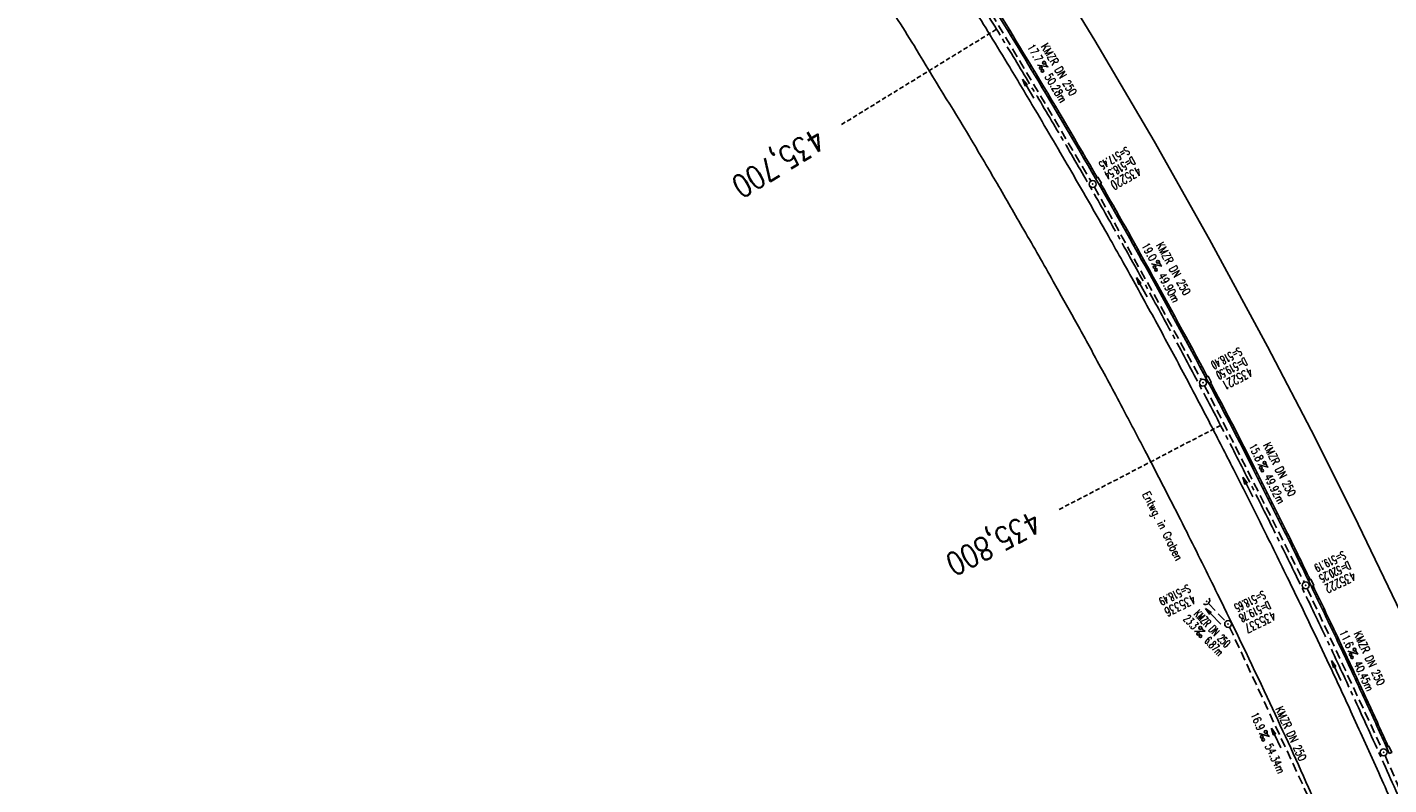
# Model space of a CAD drawing. Extents: x 454519 to 459636, y 422856 to 428936.
# Tile 31 of 82: x 457827 to 458126, y 424513 to 424680. Entities that reach past the tile are written whole.
import ezdxf
from ezdxf.enums import TextEntityAlignment as Align

# ---------------------------------------------------------------- set-up
doc = ezdxf.new("R2010")
doc.units = 0
doc.header["$LTSCALE"] = 2
doc.header["$MEASUREMENT"] = 0
for name, pattern in [('ACHSE', [5.5, 4, -0.5, 0.5, -0.5]), ('AUSGEZOGEN', [0]), ('GESTRICH-X2', [1.5, 1, -0.5]), ('GESTRICHELT', [0.75, 0.5, -0.25])]:
    doc.linetypes.add(name, pattern=pattern)
doc.layers.get('0').update_dxf_attribs({"linetype": 'CONTINUOUS'})
for name, color, linetype in [('ACHSETOP', 1, 'ACHSE'), ('FBR', 8, 'CONTINUOUS'), ('HEKTOM', 1, 'GESTRICHELT'), ('KANAL', 7, 'GESTRICH-X2'), ('PFEIL', 7, 'CONTINUOUS'), ('RINNE', 8, 'CONTINUOUS'), ('SCHACHTNR', 6, 'CONTINUOUS'), ('SCHRIFT', 7, 'AUSGEZOGEN'), ('SCHSYMBOL', 7, 'CONTINUOUS'), ('TEXTO', 4, 'CONTINUOUS'), ('TEXTU', 4, 'CONTINUOUS')]:
    doc.layers.add(name, color=color, linetype=linetype)
doc.styles.add('ROMANS', font='romans.shx', dxfattribs={"width": 0.8})

# ---------------------------------------------------------------- blocks, each defined once
blk = doc.blocks.new('PROM')
blk.add_line((1.57, 1.82), (0.02, 0.02))
for centre, radius in [((0.32, 1.51), 0.317), ((0.94, 0.29), 0.283), ((1.64, 0.29), 0.283)]:
    blk.add_circle(centre, radius)
blk.add_arc((0.99, 2.68), 1.03, 239.1414, 303.3549)
blk = doc.blocks.new('PFEIL2')
at = {"color": 0}
for p, q in [((0.88, 0), (-2.4, -0.01)), ((0.88, -0.27), (0.88, 0.28)), ((0.88, 0.28), (2.43, 0.01)), ((0.91, 0.27), (0.88, 0.26)), ((0.97, 0.26), (0.88, 0.25)), ((1.02, 0.25), (0.88, 0.23)), ((1.07, 0.24), (0.88, 0.21)), ((1.13, 0.23), (0.88, 0.19)), ((1.18, 0.22), (0.88, 0.17)), ((1.24, 0.21), (0.88, 0.15)), ((1.29, 0.21), (0.88, 0.14)), ((1.34, 0.2), (0.88, 0.12)), ((1.4, 0.19), (0.88, 0.1)), ((1.45, 0.18), (0.88, 0.08)), ((1.51, 0.17), (0.88, 0.06)), ((1.56, 0.16), (0.88, 0.04)), ((1.61, 0.15), (0.88, 0.02)), ((1.67, 0.14), (0.88, 0.01)), ((1.72, 0.13), (0.88, -0.01)), ((1.78, 0.12), (0.88, -0.03)), ((1.83, 0.11), (0.88, -0.05)), ((1.88, 0.1), (0.88, -0.07)), ((1.94, 0.09), (0.88, -0.09)), ((2.05, 0.08), (0.88, -0.12)), ((1.99, 0.08), (0.88, -0.11)), ((2.1, 0.07), (0.88, -0.14)), ((2.15, 0.06), (0.88, -0.16)), ((2.21, 0.05), (0.88, -0.18)), ((2.26, 0.04), (0.88, -0.2)), ((2.32, 0.03), (0.88, -0.22)), ((2.37, 0.02), (0.88, -0.23)), ((2.42, 0.01), (0.88, -0.25)), ((2.43, 0.01), (0.88, -0.27))]:
    blk.add_line(p, q, dxfattribs=at)
blk = doc.blocks.new('42')
at = {"color": 0}
blk.add_arc((-0.02, -0.31), 0.91, 12.5363, 167.4637, dxfattribs=at)
blk.add_point((0, 0), dxfattribs=at)
blk = doc.blocks.new('GST')
at = {"color": 0}
blk.add_circle((0, 0), 0.75, dxfattribs=at)
blk.add_point((0, 0), dxfattribs=at)
blk = doc.blocks.new('10')
blk.add_blockref('GST', (0, 0))

msp = doc.modelspace()

# ---------------------------------------------------------------- linework, layer by layer
at = {"layer": 'ACHSETOP'}
for points in [[(458142.07, 424478.93, -0.000001), (458146.87, 424467.39, 0.000017), (458151.67, 424455.85, 0.000009), (458156.47, 424444.3, -0.000011), (458161.27, 424432.76, -0.000008), (458166.07, 424421.22, 0.000009), (458170.87, 424409.68, 0.000009)], [(458190.07, 424363.51, 0.000003), (458193.38, 424355.55, 0.000002), (458197.9, 424344.68, 0.000394)], [(458033.63, 424689.88, -0.002235), (458040.2, 424679.28, -0.002237), (458046.69, 424668.61, -0.002231), (458053.09, 424657.86, -0.002225), (458059.4, 424647.06, -0.002229), (458065.6, 424636.21, -0.002232), (458071.7, 424625.31, -0.002231), (458077.71, 424614.35, -0.00223), (458083.63, 424603.33, -0.00223), (458089.44, 424592.27, -0.002229), (458095.15, 424581.15, -0.002227), (458100.77, 424569.98, -0.002232), (458106.29, 424558.75, -0.002236), (458111.7, 424547.5, -0.002233), (458117.16, 424535.86, -0.002363), (458122.22, 424524.82, -0.002089), (458128.29, 424511.28, -0.003053)], [(458139.84, 424484.27, -0.000002), (458141.8, 424479.56, -0.000016)], [(458581.72, 423779.26, 0.000001), (458590.82, 423768.34)]]:
    msp.add_lwpolyline(points, format="xyb", dxfattribs=at)
at = {"layer": 'FBR', "flags": 128}
for points in [[(457176.51, 425850.98, -0.000001), (457160.29, 425867.39, -0.000176)], [(458141.72, 424475.08, -0.000002), (458149.18, 424457.16, -0.000619)], [(458010.47, 424693.81, -0.002607), (458018.6, 424681.23, -0.005219), (458022.56, 424674.89, -0.000102), (458034.31, 424655.6, -0.002914), (458034.72, 424654.92, -0.001777), (458040.32, 424645.41, -0.001663), (458046.23, 424635.2, -0.001658), (458052.68, 424623.88, -0.002265), (458057.34, 424615.57, -0.002471), (458061.97, 424607.11, -0.001914), (458067.86, 424596.14, -0.001786), (458072.81, 424586.74, -0.001606), (458078.24, 424576.26, -0.002743), (458081.99, 424568.88, -0.001491), (458088.76, 424555.25, -0.004543), (458099.68, 424532.57, -0.005245), (458108.75, 424512.76, -0.001387), (458114.72, 424499.24, -0.003142)], [(458034.98, 424684.2, -0.001503), (458038.79, 424678.02, -0.001319), (458043.09, 424670.95, -0.002677), (458048.68, 424661.61, -0.001834), (458056.72, 424647.89, -0.00226), (458063.61, 424635.91, -0.002432), (458069.9, 424624.72, -0.00252), (458075.84, 424613.92, -0.00256), (458081.58, 424603.23, -0.00206), (458087.16, 424592.59, -0.002224), (458092.24, 424582.69, -0.001988), (458098.12, 424571.01, -0.001931), (458104.08, 424558.93, -0.001668), (458109.14, 424548.49, -0.001992), (458113.31, 424539.71, -0.002541), (458118.38, 424528.8, -0.002173), (458124.18, 424515.99, -0.001577), (458129.72, 424503.52, -0.003444)]]:
    msp.add_lwpolyline(points, format="xyb", dxfattribs=at)
at = {"layer": 'FBR'}
for points in [[(457830.44, 424948.93, 0.000001), (457838.48, 424939.43, 0.000001), (457846.15, 424930.39, 0.000007), (457852.93, 424922.37, -0.000013), (457859.72, 424914.36, -0.000204), (457864.42, 424908.81, -0.000078), (457876.71, 424894.28, -0.00005), (457883.1, 424886.72, 0.000011), (457889.49, 424879.15, 0.000085), (457893.96, 424873.87, 0.000023), (457910.48, 424854.32, 0.001581), (457917.26, 424846.37, -0.001192), (457926.25, 424835.82, -0.004247), (457933.8, 424826.77, -0.003563), (457942.62, 424815.85, -0.003648), (457943.43, 424814.82, -0.000181), (457959.51, 424793.99, -0.004374), (457963, 424789.39, -0.001872), (457971.01, 424778.53)], [(457830.44, 424948.93, 0.000001), (457838.48, 424939.43, 0.000001), (457846.15, 424930.39, 0.000007), (457852.93, 424922.37, -0.000013), (457859.72, 424914.36, -0.000204), (457864.42, 424908.81, -0.000078), (457876.71, 424894.28, -0.00005), (457883.1, 424886.72, 0.000011), (457889.49, 424879.15, 0.000085), (457893.96, 424873.87, 0.000023), (457910.48, 424854.32, 0.001581), (457917.26, 424846.37, -0.001192), (457926.25, 424835.82, -0.004247), (457933.8, 424826.77, -0.003563), (457942.62, 424815.85, -0.003648), (457943.43, 424814.82, -0.000181), (457959.51, 424793.99, -0.004374), (457963, 424789.39, -0.001872), (457971.01, 424778.53)], [(457713.37, 425087.18, 0.000002), (457721.98, 425077.06, -0.000001), (457730.58, 425066.93, -0.000044)], [(457713.37, 425087.18, 0.000002), (457721.98, 425077.06, -0.000001), (457730.58, 425066.93, -0.000044)]]:
    msp.add_lwpolyline(points, format="xyb", dxfattribs=at)
at = {"layer": 'FBR', "flags": 128}
for points in [[(458119.67, 424570.57), (458110.2, 424589.55), (458099.75, 424609.63), (458087.03, 424633.09), (458074.85, 424654.69), (458061.81, 424676.83), (458048.53, 424698.54), (458035.27, 424719.3), (458021.62, 424739.98), (458007.46, 424760.53)], [(458244.9, 424284.9), (458236.28, 424303.03), (458226.17, 424324.32), (458218.62, 424340.9), (458211.77, 424356.67), (458207.05, 424367.76), (458202.05, 424379.76), (458196.66, 424392.73), (458189.83, 424409.09), (458184.86, 424421.09), (458179.5, 424433.85), (458174.22, 424446.59), (458168.29, 424460.78), (458163.25, 424472.91), (458158.05, 424485.35), (458152.96, 424497.42), (458148.48, 424508), (458143.63, 424519.13), (458138.63, 424530.34), (458133.94, 424540.58), (458129.02, 424551.13), (458119.67, 424570.57)]]:
    msp.add_lwpolyline(points, dxfattribs=at)
at = {"layer": 'HEKTOM'}
for p, q in [((458040.19, 424679.28), (458006.12, 424658.34)), ((458089.44, 424592.28), (458053.94, 424573.81))]:
    msp.add_line(p, q, dxfattribs=at)
at = {"layer": 'KANAL'}
for p, q in [((458036.06, 424687.88), (458060.97, 424645.94)), ((458061.72, 424644.62), (458085.19, 424602.31)), ((458085.91, 424601), (458107.81, 424557.81)), ((458108.47, 424556.47), (458124.94, 424521.16)), ((458086.84, 424553.09), (458090.56, 424549.22)), ((458091.41, 424548), (458113.66, 424500.06)), ((458125.56, 424519.81), (458138.97, 424489.16))]:
    msp.add_line(p, q, dxfattribs=at)
at = {"layer": 'RINNE'}
for p, q in [((458042.58, 424679.14), (458043.1, 424679.05)), ((458043.27, 424678.01), (458043.79, 424677.92)), ((458043.96, 424676.88), (458044.48, 424676.79)), ((458045.33, 424674.62), (458045.85, 424674.53)), ((458046.01, 424673.49), (458046.53, 424673.41)), ((458046.69, 424672.36), (458047.21, 424672.28)), ((458047.38, 424671.24), (458047.9, 424671.15)), ((458048.06, 424670.11), (458048.57, 424670.02)), ((458048.73, 424668.98), (458049.25, 424668.89)), ((458049.41, 424667.85), (458049.93, 424667.77)), ((458050.09, 424666.73), (458050.6, 424666.64)), ((458050.76, 424665.6), (458051.28, 424665.51)), ((458051.43, 424664.47), (458051.95, 424664.39)), ((458052.1, 424663.35), (458052.62, 424663.26)), ((458052.77, 424662.22), (458053.29, 424662.14)), ((458053.44, 424661.1), (458053.96, 424661.01)), ((458054.11, 424659.97), (458054.62, 424659.88)), ((458054.77, 424658.85), (458055.29, 424658.76)), ((458055.44, 424657.72), (458055.95, 424657.63)), ((458056.1, 424656.6), (458056.61, 424656.51)), ((458056.76, 424655.47), (458057.27, 424655.39)), ((458057.42, 424654.35), (458057.93, 424654.26)), ((458058.08, 424653.22), (458058.59, 424653.14)), ((458058.73, 424652.1), (458059.25, 424652.01)), ((458059.39, 424650.98), (458059.9, 424650.89)), ((458060.04, 424649.85), (458060.55, 424649.77)), ((458060.69, 424648.73), (458061.21, 424648.64)), ((458061.34, 424647.61), (458061.86, 424647.52)), ((458062.93, 424645.31), (458063.15, 424645.28)), ((458063.29, 424644.24), (458063.8, 424644.15)), ((458063.93, 424643.12), (458064.44, 424643.03)), ((458064.58, 424642), (458065.08, 424641.91)), ((458065.22, 424640.87), (458065.72, 424640.79)), ((458065.85, 424639.75), (458066.36, 424639.67)), ((458066.49, 424638.63), (458067, 424638.55)), ((458067.13, 424637.51), (458067.64, 424637.43)), ((458067.76, 424636.39), (458068.27, 424636.31)), ((458068.39, 424635.27), (458068.9, 424635.19)), ((458069.02, 424634.15), (458069.53, 424634.07)), ((458069.65, 424633.04), (458070.16, 424632.95)), ((458070.28, 424631.92), (458070.78, 424631.83)), ((458070.9, 424630.8), (458071.41, 424630.71)), ((458071.53, 424629.68), (458072.03, 424629.6)), ((458072.15, 424628.56), (458072.65, 424628.48)), ((458072.77, 424627.44), (458073.27, 424627.36)), ((458073.38, 424626.33), (458073.89, 424626.24)), ((458074, 424625.21), (458074.5, 424625.13)), ((458074.62, 424624.09), (458075.12, 424624.01)), ((458075.23, 424622.98), (458075.73, 424622.89)), ((458075.84, 424621.86), (458076.35, 424621.78)), ((458076.46, 424620.74), (458076.96, 424620.66)), ((458077.07, 424619.63), (458077.57, 424619.54)), ((458077.68, 424618.51), (458078.18, 424618.43)), ((458078.29, 424617.4), (458078.79, 424617.31)), ((458078.89, 424616.28), (458079.4, 424616.2)), ((458079.5, 424615.16), (458080, 424615.08)), ((458080.11, 424614.05), (458080.61, 424613.97)), ((458080.71, 424612.93), (458081.21, 424612.85)), ((458081.32, 424611.82), (458081.82, 424611.74)), ((458081.92, 424610.7), (458082.42, 424610.62)), ((458082.52, 424609.59), (458083.02, 424609.51)), ((458083.12, 424608.47), (458083.62, 424608.39)), ((458083.72, 424607.36), (458084.22, 424607.28)), ((458084.32, 424606.25), (458084.82, 424606.16)), ((458084.92, 424605.13), (458085.41, 424605.05)), ((458085.51, 424604.02), (458086.01, 424603.94)), ((458086.11, 424602.91), (458086.27, 424602.88)), ((458087.3, 424600.68), (458087.79, 424600.6)), ((458087.89, 424599.57), (458088.38, 424599.48)), ((458088.48, 424598.45), (458088.97, 424598.37)), ((458089.07, 424597.34), (458089.56, 424597.26)), ((458089.65, 424596.23), (458090.15, 424596.15)), ((458090.23, 424595.12), (458090.73, 424595.03)), ((458090.81, 424594.01), (458091.31, 424593.92)), ((458091.39, 424592.9), (458091.89, 424592.81)), ((458091.97, 424591.79), (458092.46, 424591.7)), ((458092.54, 424590.68), (458093.04, 424590.59)), ((458093.11, 424589.57), (458093.61, 424589.48)), ((458093.68, 424588.46), (458094.18, 424588.37)), ((458094.25, 424587.35), (458094.74, 424587.27)), ((458094.82, 424586.24), (458095.31, 424586.16)), ((458095.38, 424585.13), (458095.87, 424585.05)), ((458095.94, 424584.02), (458096.43, 424583.94)), ((458096.5, 424582.92), (458096.99, 424582.83)), ((458097.06, 424581.81), (458097.55, 424581.73)), ((458097.61, 424580.7), (458098.1, 424580.62)), ((458098.17, 424579.59), (458098.66, 424579.51)), ((458098.73, 424578.49), (458099.22, 424578.41)), ((458099.28, 424577.38), (458099.77, 424577.3)), ((458099.84, 424576.27), (458100.33, 424576.19)), ((458100.39, 424575.17), (458100.88, 424575.09)), ((458100.95, 424574.06), (458101.43, 424573.98)), ((458101.5, 424572.95), (458101.99, 424572.87)), ((458102.05, 424571.85), (458102.54, 424571.77)), ((458102.61, 424570.74), (458103.09, 424570.66)), ((458103.16, 424569.63), (458103.65, 424569.55)), ((458103.71, 424568.53), (458104.2, 424568.45)), ((458104.26, 424567.42), (458104.74, 424567.34)), ((458104.8, 424566.32), (458105.29, 424566.24)), ((458105.34, 424565.21), (458105.83, 424565.13)), ((458105.88, 424564.11), (458106.37, 424564.03)), ((458106.42, 424563.01), (458106.9, 424562.92)), ((458106.96, 424561.9), (458107.44, 424561.82)), ((458107.49, 424560.8), (458107.97, 424560.72)), ((458108.03, 424559.69), (458108.51, 424559.61)), ((458108.56, 424558.59), (458109.04, 424558.51)), ((458109.63, 424556.39), (458110.11, 424556.3)), ((458110.16, 424555.28), (458110.64, 424555.2)), ((458110.69, 424554.18), (458111.17, 424554.1)), ((458111.22, 424553.08), (458111.7, 424553)), ((458111.75, 424551.97), (458112.23, 424551.89)), ((458112.28, 424550.87), (458112.76, 424550.79)), ((458112.81, 424549.77), (458113.29, 424549.69)), ((458113.34, 424548.67), (458113.82, 424548.59)), ((458113.86, 424547.56), (458114.35, 424547.48)), ((458114.39, 424546.46), (458114.87, 424546.38)), ((458114.91, 424545.36), (458115.39, 424545.28)), ((458115.43, 424544.26), (458115.91, 424544.18)), ((458115.95, 424543.16), (458116.43, 424543.08)), ((458116.47, 424542.06), (458116.95, 424541.98)), ((458116.99, 424540.96), (458117.47, 424540.88)), ((458117.51, 424539.86), (458117.98, 424539.78)), ((458118.02, 424538.76), (458118.5, 424538.68)), ((458118.54, 424537.66), (458119.01, 424537.58)), ((458119.05, 424536.56), (458119.53, 424536.48)), ((458119.56, 424535.46), (458120.04, 424535.38)), ((458120.07, 424534.36), (458120.55, 424534.28)), ((458120.58, 424533.26), (458121.06, 424533.18)), ((458121.09, 424532.16), (458121.57, 424532.08)), ((458121.59, 424531.06), (458122.07, 424530.98)), ((458122.1, 424529.96), (458122.58, 424529.88)), ((458122.6, 424528.87), (458123.08, 424528.79)), ((458123.1, 424527.77), (458123.58, 424527.69)), ((458123.6, 424526.67), (458124.08, 424526.59)), ((458124.1, 424525.57), (458124.58, 424525.49)), ((458124.6, 424524.48), (458125.07, 424524.4)), ((458125.1, 424523.38), (458125.57, 424523.3)), ((458125.59, 424522.28), (458126.06, 424522.2))]:
    msp.add_line(p, q, dxfattribs=at)
for points in [[(458061.98, 424646.5, 0.004306), (458048.55, 424669.28, 0.00346), (458036.89, 424688.38, 0.005193)], [(458062.33, 424646.7, 0.004306), (458048.89, 424669.49, 0.00346), (458037.23, 424688.6, 0.005193)], [(458108.72, 424558.25, 0.000412), (458106.22, 424563.41, 0.002627), (458103.43, 424569.09, 0.00106), (458096.4, 424583.11, 0.005634), (458087.4, 424600.48, 0.003778), (458073.49, 424626.13, 0.004613), (458062.73, 424645.2, 0.00432)], [(458086.51, 424603.01, 0.003435), (458073.85, 424626.32, 0.004613), (458063.08, 424645.4, 0.00432)], [(458109.08, 424558.42, 0.000412), (458106.58, 424563.59, 0.002627), (458103.79, 424569.27, 0.00106), (458096.76, 424583.29, 0.005634), (458087.76, 424600.67, 0.000149), (458087.22, 424601.68, 0.004613)], [(458125.9, 424521.6, 0.000461), (458124.94, 424523.72, 0.002472), (458120.33, 424533.79, 0.00097), (458118.18, 424538.42, 0.000833), (458115.65, 424543.8, 0.001726), (458112.23, 424550.97, 0.000473), (458109.38, 424556.9, 0.002627)], [(458126.26, 424521.76, 0.000461), (458125.31, 424523.88, 0.002472), (458120.7, 424533.96, 0.00097), (458118.54, 424538.59, 0.000833), (458116.01, 424543.97, 0.001726), (458112.59, 424551.15, 0.000473), (458109.74, 424557.07, 0.002627)]]:
    msp.add_lwpolyline(points, format="xyb", dxfattribs=at)
at = {"layer": 'SCHSYMBOL'}
for points in [[(458062.73, 424645.2), (458061.98, 424646.5), (458062.49, 424646.8), (458063.24, 424645.49)], [(458086.86, 424601.49), (458086.15, 424602.82), (458086.67, 424603.09), (458087.38, 424601.77)], [(458109.38, 424556.9), (458108.72, 424558.25), (458109.25, 424558.5), (458109.9, 424557.15)], [(458126.51, 424520.22), (458125.9, 424521.6), (458126.43, 424521.83), (458127.04, 424520.46)]]:
    msp.add_lwpolyline(points, close=True, dxfattribs=at)

# ---------------------------------------------------------------- block references
at = {"layer": 'PFEIL'}
for p, rotation in [((458047.16, 424666.23), 120.7157), ((458072.13, 424622.61), 119.0281), ((458095.43, 424578.73), 116.8951), ((458087.79, 424550.35), 133.6554), ((458114.86, 424538.43), 115.0426), ((458101.63, 424523.61), 114.9352)]:
    msp.add_blockref('PFEIL2', p, dxfattribs=dict(at, rotation=rotation))
at = {"layer": 'SCHSYMBOL'}
for name, p, rotation in [('GST', (458061.34, 424645.29), 119.9113999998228), ('GST', (458085.56, 424601.66), 117.8719000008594), ('GST', (458108.14, 424557.14), 115.8316000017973), ('42', (458086.34, 424553.64), 225.7740739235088), ('10', (458091.08, 424548.67), 295.8238), ('GST', (458125.26, 424520.49), 114.1786000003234)]:
    msp.add_blockref(name, p, dxfattribs=dict(at, rotation=rotation))
at = {"layer": 'TEXTU'}
for p, rotation in [((458049.19, 424671.43), 300.7157000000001), ((458074.19, 424627.75), 299.0281), ((458097.59, 424583.67), 296.8951), ((458083.66, 424546.99), 313.6554), ((458117.35, 424542.69), 295.0425999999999), ((458097.85, 424524.61), 294.9352)]:
    msp.add_blockref('PROM', p, dxfattribs=dict(at, rotation=rotation))

# ---------------------------------------------------------------- texts
at = {"layer": 'HEKTOM', "style": 'ROMANS', "width": 0.8}
for s, rotation, p in [('435,700', 211.5478, (458000.53, 424657.88)), ('435,800', 207.4582, (458048.34, 424573.75))]:
    msp.add_text(s, height=5, rotation=rotation, dxfattribs=at).set_placement(p)
at = {"layer": 'SCHACHTNR', "style": 'ROMANS'}
for s, height, rotation, width, p in [('S=517.45', 1.8, 209.9114, 0.6, (458068.77, 424653.59)), ('D=518.54', 1.8, 209.9114, 0.6, (458070.02, 424651.4)), ('435220', 2, 209.9114, 0.7, (458071.27, 424649.24)), ('S=518.40', 1.8, 207.8719, 0.6, (458093.53, 424609.51)), ('D=519.50', 1.8, 207.8719, 0.6, (458094.69, 424607.29)), ('435221', 2, 207.8719, 0.7, (458095.87, 424605.1)), ('S=519.19', 1.8, 205.8316, 0.6, (458116.37, 424564.76)), ('D=520.25', 1.8, 205.8316, 0.6, (458117.46, 424562.51)), ('435222', 2, 205.8316, 0.7, (458118.55, 424560.26)), ('S=518.49', 1.8, 206.0951, 0.6, (458082.24, 424557.43)), ('435336', 2, 206.0951, 0.7, (458083.34, 424555.18)), ('S=518.65', 1.8, 205.8238, 0.6, (458098.79, 424556.04)), ('D=519.78', 1.8, 205.8238, 0.6, (458099.88, 424553.79)), ('435337', 2, 205.8238, 0.7, (458100.98, 424551.54))]:
    msp.add_text(s, height=height, rotation=rotation, dxfattribs=dict(at, width=width)).set_placement(p)
at = {"layer": 'SCHRIFT', "style": 'ROMANS', "width": 0.8}
msp.add_text('Entwg. in Graben', height=1.8, rotation=296.6453, dxfattribs=at).set_placement((458072.18, 424577.19))
at = {"layer": 'TEXTO', "style": 'ROMANS'}
for rotation, width, p in [(300.7157, 0.75, (458053.14, 424669.98)), (299.0281, 0.75, (458078.28, 424626.28)), (296.8951, 0.75, (458101.58, 424582.22)), (313.6554, 0.6, (458086.95, 424547.03)), (295.0426, 0.75, (458121.29, 424540.78)), (294.9352, 0.75, (458104.08, 424524.22))]:
    msp.add_text('KMZR DN 250', height=1.8, rotation=rotation, dxfattribs=dict(at, width=width)).set_placement(p, align=Align.CENTER)
at = {"layer": 'TEXTU', "style": 'ROMANS'}
for s, rotation, width, p in [('17.7', 300.7157, 0.75, (458046.84, 424675.37)), ('50.28m', 300.7157, 0.75, (458050.71, 424668.87)), ('19.0', 299.0281, 0.75, (458071.98, 424631.75)), ('49.90m', 299.0281, 0.75, (458075.64, 424625.13)), ('15.8', 296.8951, 0.75, (458095.54, 424587.76)), ('49.92m', 296.8951, 0.75, (458098.94, 424581.01)), ('23.3', 313.6554, 0.6, (458081.14, 424549.63)), ('6.87m', 313.6554, 0.6, (458085.74, 424544.82)), ('11.6', 295.0426, 0.75, (458115.43, 424546.83)), ('40.45m', 295.0426, 0.75, (458118.62, 424539.96)), ('16.9', 294.9352, 0.75, (458095.94, 424528.75)), ('54.34m', 294.9352, 0.75, (458099.12, 424521.88))]:
    msp.add_text(s, height=1.8, rotation=rotation, dxfattribs=dict(at, width=width)).set_placement(p)

doc.saveas('drawing.dxf')
